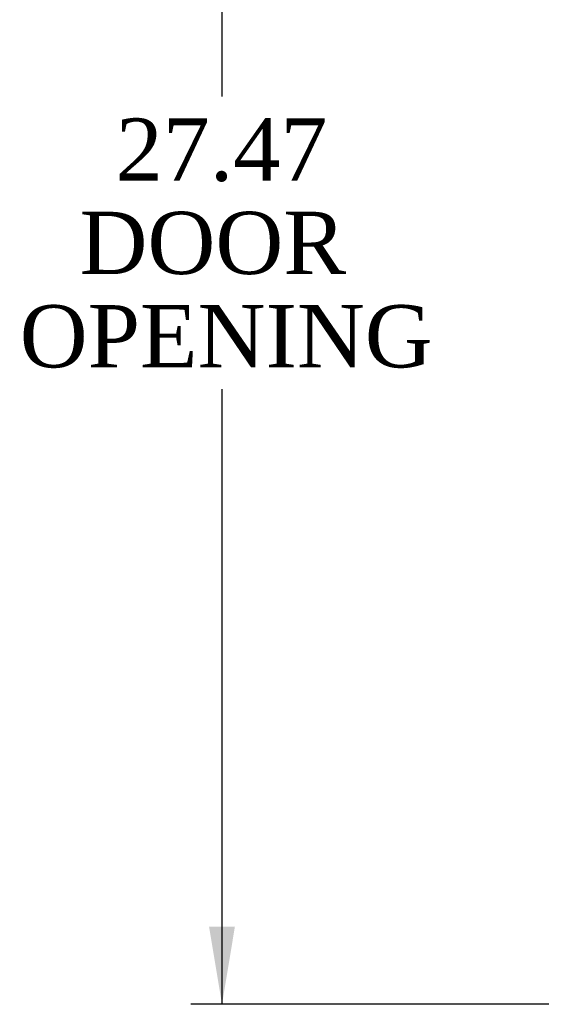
# Model space of a CAD drawing. Header units: inches. Extents: x 1 to 240, y -1 to 159.
# Tile 20 of 25: x 109 to 117, y 67 to 83. Entities that reach past the tile are written whole.
import ezdxf
from ezdxf.enums import TextEntityAlignment as Align

# ---------------------------------------------------------------- set-up
doc = ezdxf.new("R2010")
doc.units = ezdxf.units.IN
doc.header["$MEASUREMENT"] = 0
doc.layers.add('Default', color=7, linetype='Continuous')
doc.styles.add('SEACAD_Times_New_Roman', font='times.ttf')
doc.dimstyles.new('HAMMOND_(STH_-_240x160)', dxfattribs={"dimtxt": 1, "dimasz": 1.25, "dimexe": 0.5, "dimexo": 0.5, "dimgap": 0.25, "dimtad": 0, "dimtih": 1, "dimtoh": 1, "dimzin": 0, "dimdsep": 46, "dimtxsty": 'SEACAD_Times_New_Roman', "dimblk1": '_SE_FILLED', "dimblk2": '_SE_FILLED', "dimsah": 1, "dimcen": 0.5, "dimadec": 0, "dimazin": 0, "dimtfac": 0.8, "dimtofl": 0, "dimtmove": 0, "dimatfit": 3, "dimfxl": 1, "dimtolj": 1, "dimtzin": 0, "dimarcsym": 0})

# ---------------------------------------------------------------- blocks, each defined once
blk = doc.blocks.new('DMBLK648')
at = {"layer": 'Default', "linetype": 'Continuous', "transparency": 16777216}
for points in [[(111.765, 93.44), (112.181, 93.44), (111.973, 94.69)], [(111.765, 68.47), (111.973, 67.22), (112.181, 68.47)]]:
    blk.add_hatch(color=7, dxfattribs=at).paths.add_polyline_path(points)
at = {"layer": 'Default', "color": 7, "linetype": 'Continuous', "transparency": 16777216}
for p, q in [((117.17, 94.69), (111.473, 94.69)), ((111.973, 94.69), (111.973, 81.805)), ((111.973, 77.105), (111.973, 67.22)), ((117.22, 67.22), (111.473, 67.22))]:
    blk.add_line(p, q, dxfattribs=at)
at = {"layer": 'Default', "color": 7, "linetype": 'Continuous', "transparency": 16777216, "style": 'SEACAD_Times_New_Roman'}
for s, p in [('27.47', (110.267, 81.455)), ('DOOR ', (109.686, 79.955)), ('OPENING', (108.727, 78.455))]:
    blk.add_text(s, height=1, dxfattribs=at).set_placement(p, align=Align.TOP_LEFT)
blk = doc.blocks.new('_SE_FILLED')
at = {"color": 0}
blk.add_line((0, 0), (-1, 0), dxfattribs=at)
blk.add_solid([(0, 0), (-1, -0.1665), (-1, 0.1665), (0, 0)], dxfattribs=at)

msp = doc.modelspace()

# ---------------------------------------------------------------- dimensions: what is measured, and where the dimension line sits
at = {"layer": 'Default', "color": 7, "linetype": 'Continuous'}
dim = msp.add_linear_dim(base=(111.973, 94.69), p1=(117.67, 94.69), p2=(117.72, 67.22), angle=270.1031, text='\\A1;<>\\PDOOR \\XOPENING', dimstyle='HAMMOND_(STH_-_240x160)', dxfattribs=at)
dim.commit()
dim.dimension.update_dxf_attribs({"geometry": 'DMBLK648', "text_midpoint": (111.973, 80.955), "dimtype": 161})

doc.saveas('drawing.dxf')
